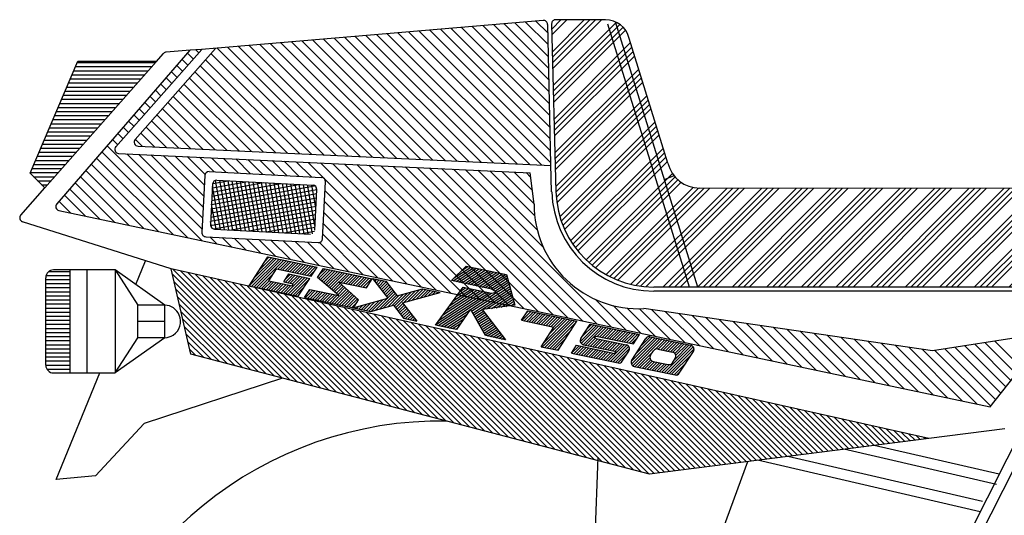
# Model space of a CAD drawing. Extents: x -50.01 to -47.98, y -44.88 to -43.61.
# Tile 2 of 8: x -50.01 to -49.25, y -44.38 to -44. Entities that reach past the tile are written whole.
import ezdxf

# ---------------------------------------------------------------- set-up
doc = ezdxf.new("R2010")
doc.units = 0
doc.header["$MEASUREMENT"] = 0
doc.layers.get('0').update_dxf_attribs({"linetype": 'CONTINUOUS'})
for name, color, linetype in [('100', 1, 'CONTINUOUS'), ('101', 2, 'CONTINUOUS'), ('103', 7, 'CONTINUOUS'), ('104', 5, 'CONTINUOUS'), ('DIM', 7, 'CONTINUOUS')]:
    doc.layers.add(name, color=color, linetype=linetype)

# ---------------------------------------------------------------- blocks, each defined once
blk = doc.blocks.new('*X16')
at = {"color": 0}
for p, q in [((49.968, 65.525), (50.261, 65.817)), ((49.973, 65.352), (50.437, 65.817)), ((49.986, 64.835), (50.968, 65.817)), ((49.99, 64.663), (51.144, 65.817)), ((49.995, 64.49), (51.321, 65.817)), ((49.999, 64.318), (51.498, 65.817)), ((50.012, 63.801), (51.95, 65.738)), ((50.017, 63.629), (52.059, 65.671)), ((50.021, 63.456), (52.154, 65.589)), ((50.026, 63.284), (52.233, 65.491)), ((50.039, 62.767), (52.384, 65.112)), ((50.043, 62.595), (52.426, 64.977)), ((50.048, 62.422), (52.468, 64.842)), ((50.052, 62.25), (52.51, 64.708)), ((50.066, 61.733), (52.635, 64.303)), ((50.07, 61.56), (52.677, 64.168)), ((50.074, 61.388), (52.719, 64.033)), ((50.079, 61.216), (52.761, 63.898)), ((50.092, 60.699), (52.887, 63.493)), ((50.097, 60.526), (52.928, 63.358)), ((50.106, 60.359), (52.97, 63.223)), ((50.124, 60.2), (53.012, 63.088)), ((50.218, 59.764), (53.138, 62.684)), ((50.261, 59.63), (53.179, 62.549)), ((50.309, 59.502), (53.221, 62.414)), ((50.362, 59.378), (53.263, 62.279)), ((50.546, 59.032), (53.389, 61.874)), ((50.616, 58.925), (53.431, 61.739)), ((50.69, 58.821), (53.472, 61.604)), ((50.767, 58.722), (53.514, 61.469)), ((51.022, 58.446), (53.671, 61.096)), ((51.114, 58.362), (53.747, 60.995)), ((51.21, 58.281), (53.835, 60.906)), ((51.309, 58.204), (53.934, 60.828)), ((51.631, 57.995), (54.306, 60.67)), ((51.747, 57.934), (54.464, 60.651)), ((51.867, 57.877), (54.64, 60.651)), ((51.991, 57.825), (54.817, 60.65)), ((52.394, 57.697), (55.347, 60.65)), ((52.54, 57.666), (55.523, 60.65)), ((52.692, 57.641), (55.7, 60.65)), ((52.851, 57.624), (55.876, 60.649)), ((53.371, 57.614), (56.406, 60.649)), ((53.548, 57.614), (56.583, 60.649)), ((53.725, 57.614), (56.76, 60.649)), ((53.902, 57.614), (56.936, 60.648)), ((54.432, 57.614), (57.466, 60.648)), ((54.609, 57.614), (57.643, 60.648)), ((54.786, 57.614), (57.819, 60.648)), ((54.962, 57.614), (57.996, 60.647)), ((55.493, 57.614), (58.526, 60.647)), ((55.67, 57.614), (58.702, 60.647)), ((55.846, 57.614), (58.879, 60.647)), ((56.023, 57.614), (59.056, 60.647)), ((56.553, 57.614), (59.585, 60.646)), ((56.73, 57.614), (59.762, 60.646)), ((56.907, 57.614), (59.939, 60.646)), ((57.084, 57.614), (60.115, 60.646)), ((57.614, 57.614), (60.645, 60.645)), ((57.791, 57.614), (60.822, 60.645)), ((57.968, 57.614), (60.998, 60.645)), ((58.144, 57.614), (61.175, 60.645)), ((58.675, 57.614), (61.705, 60.644)), ((58.852, 57.614), (61.881, 60.644)), ((59.028, 57.614), (62.058, 60.644)), ((59.205, 57.614), (62.235, 60.644)), ((59.735, 57.614), (62.764, 60.643)), ((59.912, 57.614), (62.941, 60.643)), ((60.089, 57.614), (63.118, 60.643)), ((60.266, 57.614), (63.294, 60.643)), ((60.796, 57.614), (63.824, 60.642)), ((60.973, 57.614), (64.001, 60.642)), ((61.15, 57.614), (64.177, 60.642)), ((61.326, 57.614), (64.354, 60.642)), ((61.857, 57.614), (64.884, 60.641)), ((62.034, 57.614), (65.06, 60.641)), ((62.21, 57.614), (65.237, 60.641)), ((62.387, 57.614), (65.414, 60.641)), ((62.917, 57.614), (65.943, 60.64)), ((63.094, 57.614), (66.091, 60.611)), ((63.271, 57.614), (66.207, 60.551)), ((63.448, 57.614), (66.3, 60.467)), ((63.978, 57.614), (66.413, 60.049)), ((64.155, 57.614), (66.306, 59.765)), ((64.332, 57.614), (66.176, 59.458)), ((64.508, 57.614), (66.045, 59.151)), ((65.039, 57.614), (65.655, 58.231)), ((65.253, 57.652), (65.525, 57.924))]:
    blk.add_line(p, q, dxfattribs=at)
blk = doc.blocks.new('*X4')
at = {"color": 0}
for p, q in [((38.816, 64.421), (38.638, 64.599)), ((38.982, 64.609), (38.802, 64.789)), ((39.148, 64.796), (39.055, 64.89)), ((38.65, 64.234), (38.474, 64.41)), ((38.318, 63.859), (38.146, 64.031)), ((38.484, 64.046), (38.31, 64.221)), ((38.152, 63.671), (37.982, 63.842)), ((37.82, 63.296), (37.654, 63.463)), ((37.986, 63.483), (37.818, 63.652)), ((37.488, 62.921), (37.325, 63.084)), ((37.654, 63.108), (37.489, 63.273)), ((37.322, 62.733), (37.161, 62.894)), ((36.99, 62.358), (36.833, 62.515)), ((37.156, 62.546), (36.997, 62.705)), ((36.824, 62.171), (36.669, 62.326)), ((39.255, 59.032), (36.341, 61.947)), ((36.658, 61.983), (36.505, 62.137)), ((38.807, 59.127), (36.177, 61.758)), ((39.249, 59.392), (36.94, 61.701)), ((39.267, 59.728), (37.311, 61.684)), ((39.284, 60.064), (37.682, 61.666)), ((39.302, 60.4), (38.053, 61.649)), ((39.32, 60.736), (38.424, 61.631)), ((39.341, 61.068), (38.795, 61.614)), ((39.616, 61.147), (39.166, 61.596)), ((39.989, 61.127), (39.537, 61.579)), ((37.911, 59.316), (35.848, 61.379)), ((38.359, 59.222), (36.013, 61.568)), ((40.362, 61.107), (39.908, 61.561)), ((40.736, 61.088), (40.279, 61.544)), ((41.109, 61.068), (40.65, 61.527)), ((41.482, 61.049), (41.021, 61.509)), ((41.855, 61.029), (41.392, 61.492)), ((42.228, 61.009), (41.763, 61.474)), ((42.601, 60.99), (42.134, 61.457)), ((46.426, 57.519), (42.505, 61.439)), ((46.874, 57.425), (42.876, 61.422)), ((47.322, 57.33), (43.247, 61.405)), ((47.77, 57.235), (43.618, 61.387)), ((48.218, 57.141), (43.989, 61.37)), ((48.666, 57.046), (44.36, 61.352)), ((49.114, 56.952), (44.731, 61.335)), ((49.562, 56.857), (45.102, 61.317)), ((50.011, 56.763), (45.473, 61.3)), ((50.459, 56.668), (45.844, 61.282)), ((37.015, 59.505), (35.52, 61)), ((37.463, 59.411), (35.684, 61.189)), ((50.907, 56.573), (46.215, 61.265)), ((51.355, 56.479), (46.586, 61.248)), ((51.803, 56.384), (46.957, 61.23)), ((49.709, 58.832), (47.328, 61.213)), ((49.52, 59.374), (47.699, 61.195)), ((49.443, 59.805), (48.07, 61.178)), ((49.422, 60.18), (48.441, 61.16)), ((49.371, 60.584), (48.812, 61.143)), ((49.32, 60.989), (49.183, 61.126)), ((36.567, 59.6), (35.356, 60.81)), ((35.67, 59.789), (35.028, 60.432)), ((36.119, 59.694), (35.192, 60.621)), ((45.977, 57.614), (43.016, 60.575)), ((35.222, 59.884), (34.864, 60.242)), ((45.529, 57.708), (42.999, 60.239)), ((45.081, 57.803), (42.981, 59.903)), ((44.633, 57.897), (42.963, 59.567)), ((44.185, 57.992), (42.946, 59.231)), ((39.704, 58.938), (39.491, 59.15)), ((40.152, 58.843), (39.864, 59.131)), ((40.6, 58.749), (40.237, 59.111)), ((41.048, 58.654), (40.61, 59.092)), ((41.496, 58.56), (40.984, 59.072)), ((41.944, 58.465), (41.357, 59.052)), ((42.392, 58.37), (41.73, 59.033)), ((42.84, 58.276), (42.103, 59.013)), ((43.289, 58.181), (42.476, 58.993)), ((43.737, 58.087), (42.844, 58.98)), ((52.251, 56.29), (51.308, 57.233)), ((52.699, 56.195), (51.85, 57.044)), ((53.147, 56.101), (52.281, 56.967)), ((53.596, 56.006), (52.653, 56.948)), ((54.044, 55.911), (53.04, 56.915)), ((54.492, 55.817), (53.454, 56.855)), ((54.94, 55.722), (53.868, 56.794)), ((55.388, 55.628), (54.282, 56.734)), ((55.836, 55.533), (54.696, 56.673)), ((56.284, 55.439), (55.11, 56.612)), ((56.732, 55.344), (55.524, 56.552)), ((57.181, 55.249), (55.939, 56.491)), ((57.629, 55.155), (56.353, 56.431)), ((58.077, 55.06), (56.767, 56.37)), ((58.525, 54.966), (57.181, 56.31)), ((58.973, 54.871), (57.595, 56.249)), ((59.421, 54.776), (58.009, 56.189)), ((59.869, 54.682), (58.423, 56.128)), ((60.318, 54.587), (58.837, 56.068)), ((60.766, 54.493), (59.251, 56.007)), ((61.214, 54.398), (59.665, 55.947)), ((61.662, 54.304), (60.079, 55.886)), ((64.044, 54.749), (62.934, 55.86)), ((64.2, 54.947), (63.239, 55.908)), ((64.356, 55.145), (63.545, 55.956)), ((62.11, 54.209), (60.493, 55.826)), ((62.558, 54.114), (60.908, 55.765)), ((63.006, 54.02), (61.322, 55.705)), ((63.422, 53.958), (61.711, 55.669)), ((63.577, 54.156), (62.017, 55.716)), ((63.733, 54.354), (62.323, 55.764)), ((63.889, 54.552), (62.628, 55.812))]:
    blk.add_line(p, q, dxfattribs=at)
blk = doc.blocks.new('*X1')
at = {"color": 0}
for p, q in [((39.271, 55.875), (39.755, 55.875)), ((39.375, 54.424), (39.375, 55.958)), ((39.5, 54.394), (39.5, 55.936)), ((39.625, 54.364), (39.625, 55.906)), ((39.75, 54.334), (39.75, 55.876)), ((39.875, 54.305), (39.875, 55.846)), ((39.211, 55.625), (40.805, 55.625)), ((39.24, 55.75), (40.28, 55.75)), ((39.25, 54.453), (39.25, 55.791)), ((40, 54.275), (40, 55.817)), ((40.125, 54.245), (40.125, 55.787)), ((40.25, 54.215), (40.25, 55.757)), ((40.375, 54.185), (40.375, 55.727)), ((40.5, 54.156), (40.5, 55.698)), ((40.625, 54.126), (40.625, 55.668)), ((40.75, 54.096), (40.75, 55.638)), ((40.875, 54.066), (40.875, 55.608)), ((41, 54.037), (41, 55.579)), ((41.125, 54.007), (41.125, 55.549)), ((39.121, 55.25), (42.334, 55.25)), ((39.125, 54.483), (39.125, 55.266)), ((39.151, 55.375), (41.855, 55.375)), ((39.181, 55.5), (41.33, 55.5)), ((41.25, 53.977), (41.25, 55.519)), ((41.375, 53.947), (41.375, 55.489)), ((41.5, 53.918), (41.5, 55.46)), ((41.625, 53.888), (41.625, 55.43)), ((41.75, 53.858), (41.75, 55.4)), ((41.875, 53.828), (41.875, 55.37)), ((42, 53.813), (42, 55.34)), ((42.125, 54.05), (42.125, 55.311)), ((42.25, 54.575), (42.25, 55.281)), ((39.062, 55), (42.351, 55)), ((39.091, 55.125), (42.381, 55.125)), ((42.375, 55.1), (42.375, 55.196)), ((39, 54.542), (39, 54.741)), ((39.002, 54.75), (42.292, 54.75)), ((39.032, 54.875), (42.321, 54.875)), ((38.974, 54.625), (42.262, 54.625)), ((39.057, 54.5), (42.232, 54.5)), ((39.579, 54.375), (42.202, 54.375)), ((40.104, 54.25), (42.173, 54.25)), ((40.629, 54.125), (42.143, 54.125)), ((41.154, 54), (42.113, 54)), ((41.679, 53.875), (42.079, 53.875))]:
    blk.add_line(p, q, dxfattribs=at)
blk = doc.blocks.new('*X8')
at = {"color": 0}
for p, q in [((41.456, 54.887), (38.339, 58.004)), ((41.696, 54.824), (38.365, 58.155)), ((41.935, 54.762), (38.593, 58.104)), ((42.175, 54.699), (38.821, 58.053)), ((42.414, 54.636), (39.049, 58.002)), ((42.654, 54.574), (39.277, 57.951)), ((41.217, 54.949), (38.392, 57.774)), ((42.893, 54.511), (39.504, 57.9)), ((43.132, 54.448), (39.732, 57.849)), ((43.372, 54.386), (39.96, 57.797)), ((43.611, 54.323), (40.188, 57.746)), ((43.851, 54.26), (40.416, 57.695)), ((40.978, 55.012), (38.445, 57.545)), ((44.09, 54.198), (40.643, 57.644)), ((44.329, 54.135), (40.871, 57.593)), ((44.569, 54.073), (41.099, 57.542)), ((44.808, 54.01), (41.327, 57.491)), ((45.048, 53.947), (41.555, 57.44)), ((45.287, 53.885), (41.782, 57.389)), ((40.738, 55.075), (38.498, 57.315)), ((40.499, 55.137), (38.551, 57.085)), ((45.527, 53.822), (42.01, 57.338)), ((45.766, 53.759), (42.238, 57.287)), ((46.005, 53.697), (42.466, 57.236)), ((46.245, 53.634), (42.694, 57.185)), ((46.484, 53.571), (42.921, 57.134)), ((46.724, 53.509), (43.149, 57.083)), ((40.259, 55.2), (38.604, 56.856)), ((46.963, 53.446), (43.377, 57.032)), ((47.202, 53.384), (43.605, 56.981)), ((47.442, 53.321), (43.832, 56.93)), ((47.681, 53.258), (44.06, 56.879)), ((47.921, 53.196), (44.288, 56.828)), ((48.16, 53.133), (44.516, 56.777)), ((40.02, 55.263), (38.657, 56.626)), ((48.399, 53.07), (44.744, 56.726)), ((48.639, 53.008), (44.971, 56.675)), ((48.878, 52.945), (45.199, 56.624)), ((49.118, 52.882), (45.427, 56.573)), ((49.357, 52.82), (45.655, 56.522)), ((49.597, 52.757), (45.883, 56.471)), ((39.781, 55.325), (38.71, 56.396)), ((39.541, 55.388), (38.762, 56.167)), ((49.836, 52.695), (46.11, 56.42)), ((50.075, 52.632), (46.338, 56.369)), ((50.315, 52.569), (46.566, 56.318)), ((50.554, 52.507), (46.794, 56.267)), ((50.794, 52.444), (47.022, 56.216)), ((51.033, 52.381), (47.249, 56.165)), ((39.302, 55.451), (38.815, 55.937)), ((51.272, 52.319), (47.477, 56.114)), ((51.512, 52.256), (47.705, 56.063)), ((51.751, 52.193), (47.933, 56.012)), ((51.991, 52.131), (48.161, 55.961)), ((52.23, 52.068), (48.388, 55.91)), ((52.47, 52.005), (48.616, 55.859)), ((39.062, 55.513), (38.868, 55.707)), ((52.709, 51.943), (48.844, 55.808)), ((52.948, 51.88), (49.072, 55.757)), ((53.11, 51.895), (49.299, 55.706)), ((53.267, 51.915), (49.527, 55.655)), ((53.424, 51.935), (49.755, 55.604)), ((53.58, 51.955), (49.983, 55.553)), ((53.737, 51.975), (50.211, 55.502)), ((53.894, 51.995), (50.438, 55.451)), ((54.051, 52.015), (50.666, 55.4)), ((54.208, 52.035), (50.894, 55.349)), ((54.364, 52.055), (51.122, 55.298)), ((54.521, 52.075), (51.35, 55.247)), ((54.678, 52.095), (51.577, 55.196)), ((54.835, 52.115), (51.805, 55.145)), ((54.992, 52.135), (52.033, 55.094)), ((55.149, 52.155), (52.261, 55.043)), ((55.305, 52.175), (52.489, 54.992)), ((55.462, 52.195), (52.716, 54.941)), ((55.619, 52.215), (52.944, 54.89)), ((55.776, 52.235), (53.172, 54.839)), ((55.933, 52.255), (53.4, 54.788)), ((56.089, 52.275), (53.628, 54.737)), ((56.246, 52.295), (53.855, 54.686)), ((56.403, 52.315), (54.083, 54.635)), ((56.56, 52.335), (54.311, 54.584)), ((56.717, 52.355), (54.539, 54.533)), ((56.873, 52.375), (54.766, 54.482)), ((57.03, 52.395), (54.994, 54.431)), ((57.187, 52.414), (55.222, 54.38)), ((57.344, 52.434), (55.45, 54.328)), ((57.501, 52.454), (55.678, 54.277)), ((57.657, 52.474), (55.905, 54.226)), ((57.814, 52.494), (56.133, 54.175)), ((57.971, 52.514), (56.361, 54.124)), ((58.128, 52.534), (56.589, 54.073)), ((58.285, 52.554), (56.817, 54.022)), ((58.442, 52.574), (57.044, 53.971)), ((58.598, 52.594), (57.272, 53.92)), ((58.755, 52.614), (57.5, 53.869)), ((58.912, 52.634), (57.728, 53.818)), ((59.069, 52.654), (57.956, 53.767)), ((59.226, 52.674), (58.183, 53.716)), ((59.382, 52.694), (58.411, 53.665)), ((59.539, 52.714), (58.639, 53.614)), ((59.696, 52.734), (58.867, 53.563)), ((59.853, 52.754), (59.095, 53.512)), ((60.01, 52.774), (59.322, 53.461)), ((60.166, 52.794), (59.55, 53.41)), ((60.323, 52.814), (59.778, 53.359)), ((60.48, 52.834), (60.006, 53.308)), ((60.637, 52.854), (60.233, 53.257)), ((60.794, 52.874), (60.461, 53.206)), ((60.95, 52.894), (60.689, 53.155)), ((61.107, 52.914), (60.917, 53.104)), ((61.264, 52.934), (61.145, 53.053)), ((61.421, 52.954), (61.372, 53.002))]:
    blk.add_line(p, q, dxfattribs=at)
blk = doc.blocks.new('*X2')
at = {"color": 0}
for p, q in [((34.806, 58), (35.542, 58)), ((34.895, 58.125), (35.542, 58.125)), ((34.795, 57.875), (35.542, 57.875)), ((34.795, 57.75), (35.542, 57.75)), ((34.795, 57.625), (35.542, 57.625)), ((34.795, 57.5), (35.542, 57.5)), ((34.795, 57.375), (35.542, 57.375)), ((34.795, 57.25), (35.542, 57.25)), ((34.795, 57.125), (35.542, 57.125)), ((34.795, 57), (35.542, 57)), ((34.795, 56.875), (35.542, 56.875)), ((34.795, 56.75), (35.542, 56.75)), ((34.795, 56.625), (35.542, 56.625)), ((34.795, 56.5), (35.542, 56.5)), ((34.795, 56.375), (35.542, 56.375)), ((34.795, 56.25), (35.542, 56.25)), ((34.795, 56.125), (35.542, 56.125)), ((34.795, 56), (35.542, 56)), ((34.795, 55.875), (35.542, 55.875)), ((34.795, 55.75), (35.542, 55.75)), ((34.795, 55.625), (35.542, 55.625)), ((34.795, 55.5), (35.542, 55.5)), ((34.795, 55.375), (35.542, 55.375)), ((34.795, 55.25), (35.542, 55.25)), ((34.829, 55.125), (35.542, 55.125))]:
    blk.add_line(p, q, dxfattribs=at)
blk = doc.blocks.new('*X7')
at = {"color": 0}
for p, q in [((40.696, 57.622), (41.534, 58.459)), ((40.771, 57.606), (41.609, 58.444)), ((40.838, 57.854), (41.459, 58.475)), ((40.846, 57.59), (41.684, 58.428)), ((40.92, 57.574), (41.758, 58.412)), ((41.005, 58.111), (41.385, 58.491)), ((41.172, 58.369), (41.31, 58.507)), ((41.568, 58.131), (41.833, 58.396)), ((41.643, 58.115), (41.908, 58.381)), ((41.717, 58.1), (41.983, 58.365)), ((41.792, 58.084), (42.057, 58.349)), ((41.867, 58.068), (42.132, 58.333)), ((41.942, 58.052), (42.207, 58.318)), ((42.016, 58.037), (42.282, 58.302)), ((42.091, 58.021), (42.356, 58.286)), ((42.166, 58.005), (42.431, 58.27)), ((42.241, 57.989), (42.506, 58.254)), ((40.995, 57.558), (41.438, 58.002)), ((41.801, 57.731), (42.031, 57.961)), ((41.814, 57.835), (41.956, 57.976)), ((42.315, 57.973), (42.58, 58.239)), ((42.39, 57.958), (42.655, 58.223)), ((42.465, 57.942), (42.73, 58.207)), ((42.54, 57.926), (42.716, 58.103)), ((42.82, 57.845), (43.104, 58.128)), ((42.829, 57.944), (43.029, 58.144)), ((42.869, 57.803), (43.178, 58.112)), ((42.918, 57.762), (43.253, 58.097)), ((42.968, 57.721), (43.328, 58.081)), ((43.017, 57.679), (43.403, 58.065)), ((43.066, 57.638), (43.477, 58.049)), ((43.115, 57.597), (43.552, 58.034)), ((43.164, 57.555), (43.627, 58.018)), ((43.214, 57.514), (43.702, 58.002)), ((43.511, 57.721), (43.776, 57.986)), ((43.586, 57.705), (43.851, 57.971)), ((43.661, 57.69), (43.926, 57.955)), ((41.07, 57.543), (41.3, 57.773)), ((41.145, 57.527), (41.374, 57.757)), ((41.219, 57.511), (41.449, 57.741)), ((41.294, 57.495), (41.524, 57.725)), ((41.369, 57.48), (41.599, 57.709)), ((41.444, 57.464), (41.673, 57.694)), ((41.518, 57.448), (41.748, 57.678)), ((41.593, 57.432), (41.823, 57.662)), ((41.817, 57.385), (42.33, 57.898)), ((41.876, 57.715), (42.106, 57.945)), ((41.892, 57.369), (42.405, 57.882)), ((41.951, 57.699), (42.18, 57.929)), ((41.967, 57.353), (42.479, 57.866)), ((42.025, 57.684), (42.255, 57.913)), ((42.042, 57.338), (42.549, 57.845)), ((43.263, 57.473), (43.485, 57.695)), ((43.312, 57.432), (43.533, 57.652)), ((43.735, 57.674), (44, 57.939)), ((43.81, 57.658), (44.075, 57.923)), ((43.885, 57.642), (44.15, 57.907)), ((43.96, 57.626), (44.225, 57.892)), ((44.034, 57.611), (44.299, 57.876)), ((44.109, 57.595), (44.374, 57.86)), ((44.184, 57.579), (44.449, 57.844)), ((44.504, 57.808), (44.532, 57.837)), ((44.543, 57.758), (44.607, 57.822)), ((44.583, 57.707), (44.682, 57.806)), ((44.622, 57.656), (44.757, 57.79)), ((44.662, 57.605), (44.832, 57.774)), ((44.701, 57.554), (44.893, 57.745)), ((44.741, 57.503), (44.932, 57.694)), ((41.668, 57.417), (41.898, 57.646)), ((41.743, 57.401), (41.972, 57.631)), ((42.116, 57.322), (42.383, 57.588)), ((42.415, 57.259), (42.645, 57.489)), ((42.49, 57.243), (42.72, 57.473)), ((42.496, 57.43), (42.57, 57.504)), ((42.565, 57.227), (42.794, 57.457)), ((42.639, 57.211), (42.869, 57.441)), ((42.714, 57.196), (42.944, 57.426)), ((42.789, 57.18), (43.019, 57.41)), ((42.864, 57.164), (43.093, 57.394)), ((42.938, 57.148), (43.168, 57.378)), ((43.013, 57.133), (43.243, 57.362)), ((43.088, 57.117), (43.318, 57.347)), ((43.237, 57.085), (43.676, 57.524)), ((43.312, 57.07), (43.724, 57.481)), ((43.361, 57.39), (43.58, 57.609)), ((43.387, 57.054), (43.772, 57.439)), ((43.411, 57.349), (43.628, 57.567)), ((43.462, 57.038), (43.82, 57.396)), ((43.536, 57.022), (43.867, 57.353)), ((44.258, 57.563), (44.341, 57.646)), ((44.69, 56.909), (45.17, 57.388)), ((44.78, 57.452), (44.972, 57.643)), ((44.82, 57.401), (45.012, 57.592)), ((44.859, 57.35), (45.051, 57.541)), ((44.899, 57.299), (45.091, 57.49)), ((44.939, 57.248), (45.13, 57.439)), ((45.063, 57.01), (45.419, 57.367)), ((45.136, 56.993), (45.544, 57.4)), ((45.176, 56.942), (45.668, 57.434)), ((45.436, 57.112), (45.792, 57.468)), ((45.56, 57.145), (45.917, 57.502)), ((45.685, 57.179), (46.028, 57.523)), ((45.809, 57.213), (46.103, 57.507)), ((45.933, 57.247), (46.178, 57.492)), ((46.058, 57.281), (46.253, 57.476)), ((46.182, 57.315), (46.328, 57.46)), ((46.306, 57.348), (46.403, 57.445)), ((46.43, 57.382), (46.477, 57.429)), ((42.191, 57.306), (42.216, 57.331)), ((43.163, 57.101), (43.392, 57.331)), ((43.611, 57.006), (43.915, 57.311)), ((43.686, 56.991), (43.963, 57.268)), ((43.76, 56.975), (44.011, 57.225)), ((43.835, 56.959), (44.008, 57.132)), ((44.134, 56.896), (44.3, 57.062)), ((44.209, 56.88), (44.425, 57.096)), ((44.284, 56.864), (44.549, 57.13)), ((44.358, 56.849), (44.673, 57.164)), ((44.441, 56.841), (44.798, 57.197)), ((44.566, 56.875), (44.922, 57.231)), ((44.814, 56.943), (45.209, 57.338)), ((44.939, 56.976), (45.295, 57.333)), ((45.215, 56.891), (45.407, 57.083)), ((43.91, 56.943), (43.927, 56.961)), ((43.985, 56.928), (44.052, 56.995)), ((44.059, 56.912), (44.176, 57.028)), ((45.255, 56.84), (45.446, 57.032)), ((45.294, 56.789), (45.486, 56.981)), ((45.334, 56.738), (45.526, 56.93)), ((45.373, 56.687), (45.565, 56.879)), ((45.413, 56.636), (45.605, 56.828)), ((45.479, 56.612), (45.644, 56.777)), ((45.554, 56.596), (45.684, 56.726)), ((45.629, 56.581), (45.723, 56.675)), ((45.704, 56.565), (45.763, 56.624)), ((45.778, 56.549), (45.802, 56.573))]:
    blk.add_line(p, q, dxfattribs=at)
blk = doc.blocks.new('*X5')
at = {"color": 0}
for p, q in [((46.149, 56.739), (46.675, 57.265)), ((46.16, 56.84), (46.585, 57.265)), ((46.24, 56.739), (46.766, 57.265)), ((46.33, 56.739), (46.856, 57.265)), ((46.347, 57.118), (46.494, 57.265)), ((46.421, 56.739), (46.947, 57.265)), ((46.511, 56.739), (47.038, 57.265)), ((46.602, 56.739), (47.128, 57.265)), ((46.692, 56.739), (47.219, 57.265)), ((46.783, 56.739), (47.309, 57.265)), ((46.873, 56.739), (47.4, 57.265)), ((46.964, 56.739), (47.49, 57.265)), ((47.054, 56.739), (47.581, 57.265)), ((47.145, 56.739), (47.671, 57.265)), ((47.235, 56.739), (47.728, 57.231)), ((47.326, 56.739), (47.758, 57.171)), ((47.398, 56.721), (47.789, 57.111)), ((47.463, 56.695), (47.82, 57.052)), ((46.851, 55.993), (47.85, 56.992)), ((46.894, 55.945), (47.881, 56.932)), ((46.937, 55.897), (47.912, 56.872)), ((46.979, 55.849), (47.942, 56.812)), ((47.328, 56.108), (47.973, 56.752)), ((45.896, 55.309), (47.198, 56.611)), ((45.972, 55.476), (47.107, 56.611)), ((45.979, 55.302), (47.288, 56.611)), ((46.048, 55.642), (47.017, 56.611)), ((46.07, 55.302), (47.38, 56.612)), ((46.125, 55.809), (46.926, 56.611)), ((46.201, 55.976), (46.836, 56.611)), ((46.277, 56.143), (46.745, 56.611)), ((46.354, 56.31), (46.655, 56.611)), ((46.43, 56.476), (46.564, 56.611)), ((47.469, 56.157), (48.003, 56.692)), ((47.609, 56.207), (48.034, 56.633)), ((47.749, 56.257), (48.065, 56.573)), ((47.889, 56.307), (48.095, 56.513)), ((48.03, 56.357), (48.126, 56.453)), ((46.16, 55.302), (46.838, 55.98)), ((47.022, 55.801), (47.244, 56.024)), ((47.064, 55.753), (47.293, 55.982)), ((47.107, 55.705), (47.342, 55.94)), ((47.15, 55.658), (47.39, 55.898)), ((47.192, 55.61), (47.439, 55.857)), ((46.251, 55.302), (46.774, 55.825)), ((46.341, 55.302), (46.71, 55.671)), ((47.235, 55.562), (47.488, 55.815)), ((47.278, 55.514), (47.537, 55.773)), ((47.32, 55.466), (47.585, 55.731)), ((47.363, 55.418), (47.634, 55.689)), ((47.405, 55.37), (47.683, 55.648)), ((47.448, 55.322), (47.732, 55.606)), ((47.518, 55.302), (47.78, 55.564)), ((46.432, 55.302), (46.647, 55.516)), ((46.522, 55.302), (46.583, 55.362)), ((47.608, 55.302), (47.829, 55.522)), ((47.699, 55.302), (47.878, 55.481)), ((47.789, 55.302), (47.927, 55.439)), ((47.88, 55.302), (47.975, 55.397)), ((47.97, 55.302), (48.024, 55.355)), ((48.061, 55.302), (48.073, 55.314))]:
    blk.add_line(p, q, dxfattribs=at)
blk = doc.blocks.new('*X6')
at = {"color": 0}
for p, q in [((49.049, 56.561), (49.321, 56.834)), ((49.124, 56.546), (49.396, 56.818)), ((49.194, 56.796), (49.247, 56.849)), ((49.199, 56.53), (49.471, 56.802)), ((49.273, 56.514), (49.546, 56.786)), ((49.348, 56.498), (49.62, 56.771)), ((49.423, 56.483), (49.695, 56.755)), ((49.498, 56.467), (49.77, 56.739)), ((49.572, 56.451), (49.844, 56.723)), ((49.647, 56.435), (49.919, 56.707)), ((49.681, 55.745), (50.517, 56.581)), ((49.712, 55.866), (50.442, 56.597)), ((49.722, 56.42), (49.994, 56.692)), ((49.755, 55.729), (50.592, 56.565)), ((49.797, 56.404), (50.069, 56.676)), ((49.83, 55.713), (50.667, 56.55)), ((49.871, 56.388), (50.143, 56.66)), ((49.878, 56.123), (50.368, 56.613)), ((49.905, 55.697), (50.738, 56.53)), ((49.946, 56.372), (50.218, 56.644)), ((50.021, 56.356), (50.293, 56.629)), ((49.98, 55.682), (50.571, 56.273)), ((50.844, 55.913), (51.339, 56.408)), ((50.874, 55.852), (51.414, 56.392)), ((50.894, 56.053), (51.264, 56.424)), ((50.929, 55.816), (51.489, 56.376)), ((51.003, 55.8), (51.563, 56.36)), ((51.061, 56.31), (51.19, 56.439)), ((51.366, 56.072), (51.638, 56.345)), ((51.441, 56.057), (51.713, 56.329)), ((51.515, 56.041), (51.788, 56.313)), ((51.59, 56.025), (51.862, 56.297)), ((51.665, 56.009), (51.937, 56.282)), ((51.74, 55.994), (52.012, 56.266)), ((51.814, 55.978), (52.087, 56.25)), ((51.889, 55.962), (52.161, 56.234)), ((51.964, 55.946), (52.236, 56.218)), ((52.039, 55.931), (52.311, 56.203)), ((52.113, 55.915), (52.386, 56.187)), ((52.188, 55.899), (52.46, 56.171)), ((52.263, 55.883), (52.535, 56.155)), ((52.338, 55.867), (52.61, 56.14)), ((50.054, 55.666), (50.404, 56.016)), ((51.078, 55.784), (51.303, 56.01)), ((51.153, 55.769), (51.378, 55.994)), ((51.227, 55.753), (51.453, 55.978)), ((51.302, 55.737), (51.528, 55.962)), ((51.377, 55.721), (51.602, 55.947)), ((51.451, 55.705), (51.677, 55.931)), ((51.526, 55.69), (51.752, 55.915)), ((51.601, 55.674), (51.826, 55.899)), ((51.676, 55.658), (51.901, 55.884)), ((51.75, 55.642), (51.976, 55.868)), ((51.825, 55.627), (52.051, 55.852)), ((52.401, 55.298), (53.133, 56.029)), ((52.412, 55.852), (52.605, 56.044)), ((52.412, 55.217), (53.208, 56.013)), ((52.454, 55.169), (53.282, 55.998)), ((52.521, 55.145), (53.357, 55.982)), ((52.539, 55.526), (53.058, 56.045)), ((52.706, 55.783), (52.983, 56.061)), ((53.137, 55.672), (53.432, 55.966)), ((53.234, 55.678), (53.507, 55.95)), ((53.309, 55.662), (53.581, 55.935)), ((53.384, 55.647), (53.656, 55.919)), ((53.459, 55.631), (53.731, 55.903)), ((53.533, 55.615), (53.806, 55.887)), ((53.608, 55.599), (53.88, 55.871)), ((53.683, 55.583), (53.955, 55.856)), ((53.738, 55.549), (54.03, 55.84)), ((50.129, 55.65), (50.238, 55.759)), ((50.577, 55.555), (50.803, 55.781)), ((50.652, 55.54), (50.878, 55.765)), ((50.727, 55.524), (50.952, 55.749)), ((50.728, 55.796), (50.728, 55.797)), ((50.802, 55.508), (51.027, 55.734)), ((50.876, 55.492), (51.102, 55.718)), ((50.951, 55.477), (51.177, 55.702)), ((51.026, 55.461), (51.251, 55.686)), ((51.101, 55.445), (51.326, 55.671)), ((51.175, 55.429), (51.401, 55.655)), ((51.25, 55.413), (51.476, 55.639)), ((51.325, 55.398), (51.55, 55.623)), ((51.4, 55.382), (51.625, 55.607)), ((51.474, 55.366), (51.7, 55.592)), ((51.549, 55.35), (51.774, 55.576)), ((51.624, 55.335), (51.849, 55.56)), ((51.698, 55.319), (52.2, 55.821)), ((51.773, 55.303), (52.273, 55.803)), ((51.848, 55.287), (52.324, 55.763)), ((51.9, 55.611), (52.125, 55.836)), ((51.923, 55.272), (52.349, 55.698)), ((52.595, 55.13), (53.077, 55.611)), ((53.417, 54.956), (54.252, 55.791)), ((53.492, 54.94), (54.303, 55.751)), ((53.567, 54.925), (54.328, 55.686)), ((53.726, 55.355), (54.179, 55.808)), ((53.769, 55.489), (54.104, 55.824)), ((51.997, 55.256), (52.272, 55.53)), ((52.67, 55.114), (52.979, 55.423)), ((52.745, 55.098), (53, 55.353)), ((52.82, 55.082), (53.048, 55.311)), ((52.894, 55.066), (53.12, 55.292)), ((52.969, 55.051), (53.194, 55.276)), ((53.044, 55.035), (53.269, 55.26)), ((53.118, 55.019), (53.344, 55.245)), ((53.642, 54.909), (54.25, 55.517)), ((53.716, 54.893), (54.084, 55.26)), ((53.193, 55.003), (53.419, 55.229)), ((53.268, 54.988), (53.493, 55.213)), ((53.343, 54.972), (53.574, 55.203)), ((53.801, 54.888), (53.917, 55.003))]:
    blk.add_line(p, q, dxfattribs=at)
blk = doc.blocks.new('*X3')
at = {"color": 0}
for p, q in [((49.923, 61.8), (46.226, 65.497)), ((49.915, 62.161), (46.552, 65.525)), ((49.908, 62.522), (46.877, 65.553)), ((49.9, 62.884), (47.203, 65.581)), ((49.892, 63.245), (47.529, 65.609)), ((49.884, 63.607), (47.854, 65.636)), ((49.876, 63.968), (48.18, 65.664)), ((49.868, 64.329), (48.505, 65.692)), ((49.861, 64.691), (48.831, 65.72)), ((49.853, 65.052), (49.157, 65.748)), ((49.845, 65.413), (49.482, 65.776)), ((46.695, 61.493), (42.969, 65.218)), ((47.066, 61.475), (43.295, 65.246)), ((47.437, 61.458), (43.621, 65.274)), ((47.808, 61.44), (43.946, 65.302)), ((48.178, 61.423), (44.272, 65.33)), ((48.549, 61.406), (44.598, 65.358)), ((48.92, 61.388), (44.923, 65.385)), ((49.291, 61.371), (45.249, 65.413)), ((49.662, 61.353), (45.575, 65.441)), ((49.931, 61.438), (45.9, 65.469)), ((42.985, 61.667), (39.713, 64.939)), ((43.356, 61.65), (40.038, 64.967)), ((43.727, 61.632), (40.364, 64.995)), ((44.098, 61.615), (40.69, 65.023)), ((44.469, 61.597), (41.015, 65.051)), ((44.84, 61.58), (41.341, 65.079)), ((45.211, 61.563), (41.667, 65.106)), ((45.582, 61.545), (41.992, 65.134)), ((45.953, 61.528), (42.318, 65.162)), ((46.324, 61.51), (42.644, 65.19)), ((42.614, 61.685), (39.522, 64.776)), ((41.872, 61.719), (39.191, 64.4)), ((42.243, 61.702), (39.356, 64.588)), ((41.13, 61.754), (38.859, 64.025)), ((41.501, 61.737), (39.025, 64.213)), ((40.759, 61.772), (38.694, 63.837)), ((40.017, 61.807), (38.362, 63.461)), ((40.388, 61.789), (38.528, 63.649)), ((39.275, 61.842), (38.031, 63.086)), ((39.646, 61.824), (38.196, 63.273)), ((38.904, 61.859), (37.865, 62.898)), ((38.162, 61.894), (37.534, 62.522)), ((38.533, 61.876), (37.699, 62.71)), ((37.791, 61.911), (37.368, 62.334)), ((37.42, 61.929), (37.202, 62.146))]:
    blk.add_line(p, q, dxfattribs=at)
blk = doc.blocks.new('*X19')
at = {"color": 0}
for p, q in [((35.37, 64.375), (37.708, 64.375)), ((35.423, 64.5), (37.818, 64.5)), ((35.21, 64), (37.377, 64)), ((35.263, 64.125), (37.487, 64.125)), ((35.316, 64.25), (37.597, 64.25)), ((35.104, 63.75), (37.156, 63.75)), ((35.157, 63.875), (37.267, 63.875)), ((34.997, 63.5), (36.936, 63.5)), ((35.05, 63.625), (37.046, 63.625)), ((34.837, 63.125), (36.605, 63.125)), ((34.891, 63.25), (36.715, 63.25)), ((34.944, 63.375), (36.825, 63.375)), ((34.731, 62.875), (36.384, 62.875)), ((34.784, 63), (36.495, 63)), ((34.571, 62.5), (36.053, 62.5)), ((34.624, 62.625), (36.164, 62.625)), ((34.678, 62.75), (36.274, 62.75)), ((34.465, 62.25), (35.833, 62.25)), ((34.518, 62.375), (35.943, 62.375)), ((34.305, 61.875), (35.502, 61.875)), ((34.358, 62), (35.612, 62)), ((34.412, 62.125), (35.723, 62.125)), ((34.199, 61.625), (35.282, 61.625)), ((34.252, 61.75), (35.392, 61.75)), ((34.092, 61.375), (35.061, 61.375)), ((34.145, 61.5), (35.171, 61.5)), ((33.986, 61.125), (34.84, 61.125)), ((34.039, 61.25), (34.951, 61.25)), ((34.079, 61), (34.73, 61)), ((34.205, 60.875), (34.62, 60.875)), ((34.331, 60.75), (34.51, 60.75))]:
    blk.add_line(p, q, dxfattribs=at)

msp = doc.modelspace()

# ---------------------------------------------------------------- linework, layer by layer
at = {"layer": '100', "color": 1}
for p, q in [((-49.87768, -44.02463), (-49.97975, -44.14247)), ((-49.86855, -44.02395), (-49.93456, -44.09853)), ((-49.8688, -44.02397), (-49.87756, -44.02463)), ((-50.00023, -44.11898), (-49.96364, -44.03306)), ((-49.96364, -44.03306), (-49.90332, -44.03306)), ((-49.93237, -44.10373), (-49.61705, -44.11855)), ((-49.86296, -44.11768), (-49.77683, -44.12221)), ((-49.98899, -44.13017), (-50.00023, -44.11898)), ((-49.86625, -44.12064), (-49.86855, -44.16433)), ((-49.85705, -44.12425), (-49.7834, -44.12812)), ((-49.77617, -44.16918), (-49.77388, -44.1255)), ((-49.61402, -44.14262), (-49.61705, -44.11855)), ((-49.86034, -44.12721), (-49.86198, -44.15842)), ((-49.78209, -44.16262), (-49.78045, -44.13141)), ((-49.97824, -44.14752), (-49.26452, -44.29815)), ((-49.85902, -44.1617), (-49.78537, -44.16557)), ((-49.86559, -44.16761), (-49.77946, -44.17214)), ((-49.67737, -44.20122), (-49.66597, -44.19018)), ((-49.66597, -44.19018), (-49.63506, -44.1967)), ((-49.64646, -44.20775), (-49.67737, -44.20122)), ((-49.63506, -44.1967), (-49.62869, -44.22014)), ((-49.68966, -44.23535), (-49.66825, -44.20642)), ((-49.66825, -44.20642), (-49.64659, -44.21099)), ((-49.64301, -44.21009), (-49.64646, -44.20775)), ((-49.64659, -44.21099), (-49.64301, -44.21009)), ((-49.66273, -44.22322), (-49.67339, -44.23878)), ((-49.65116, -44.24347), (-49.66273, -44.22322)), ((-49.62869, -44.22014), (-49.65376, -44.22349)), ((-49.65376, -44.22349), (-49.63598, -44.24668)), ((-49.30858, -44.2551), (-49.52997, -44.22274)), ((-49.67339, -44.23878), (-49.68966, -44.23535)), ((-49.63598, -44.24668), (-49.65116, -44.24347)), ((-49.2197, -44.24117), (-49.30858, -44.2551)), ((-49.26452, -44.29815), (-49.2197, -44.24117))]:
    msp.add_line(p, q, dxfattribs=at)
for centre, radius, start, end in [((-49.93222, -44.1006), 0.00313, 138.4883, 267.30902), ((-49.86313, -44.1208), 0.00313, 86.99083, 176.99083), ((-49.85722, -44.12737), 0.00313, 86.99083, 176.99083), ((-49.777, -44.12533), 0.00313, 356.99083, 86.99083), ((-49.78357, -44.13124), 0.00313, 356.99083, 86.99083), ((-49.97739, -44.14451), 0.00313, 139.10088, 254.13841), ((-49.53393, -44.14274), 0.08009, 179.91071, 272.83116), ((-49.85886, -44.15858), 0.00313, 176.99083, 266.99083), ((-49.86543, -44.16449), 0.00313, 176.99083, 266.99083), ((-49.7793, -44.16902), 0.00313, 266.99083, 356.99083)]:
    msp.add_arc(centre, radius, start, end, dxfattribs=at)
at = {"layer": '101', "color": 2}
for p, q in [((-49.96954, -44.19303), (-49.98222, -44.19303)), ((-49.96954, -44.27209), (-49.96954, -44.19246)), ((-49.98822, -44.26609), (-49.98822, -44.19903)), ((-49.98222, -44.27209), (-49.96954, -44.27209))]:
    msp.add_line(p, q, dxfattribs=at)
for centre, start, end in [((-49.98222, -44.19903), 90, 180), ((-49.98222, -44.26609), 180, 270)]:
    msp.add_arc(centre, 0.006, start, end, dxfattribs=at)
at = {"layer": '103', "color": 7}
for p, q in [((-49.49498, -44.20619), (-49.55748, -44.00465)), ((-49.48844, -44.20619), (-49.55151, -44.0028)), ((-49.9037, -44.0335), (-49.89802, -44.02705)), ((-49.87756, -44.02463), (-49.89591, -44.02601)), ((-49.85682, -44.02307), (-49.8688, -44.02397)), ((-49.98899, -44.13017), (-49.9037, -44.0335)), ((-49.60133, -44.11192), (-49.60087, -44.13305)), ((-49.51404, -44.12364), (-49.50676, -44.12068)), ((-50.0074, -44.15104), (-49.98899, -44.13017)), ((-49.8921, -44.19232), (-50.00601, -44.15608)), ((-49.91911, -44.20433), (-49.91168, -44.18609)), ((-49.83242, -44.20522), (-49.81796, -44.1829)), ((-49.81796, -44.1829), (-49.7802, -44.19087)), ((-49.96196, -44.19303), (-49.96954, -44.19303)), ((-49.93493, -44.19303), (-49.96196, -44.19303)), ((-49.95635, -44.27209), (-49.95635, -44.19312)), ((-49.93493, -44.19303), (-49.93493, -44.27209)), ((-49.89691, -44.22006), (-49.93493, -44.19312)), ((-49.93493, -44.19312), (-49.91768, -44.22006)), ((-49.31143, -44.32236), (-49.8921, -44.19232)), ((-49.87705, -44.25767), (-49.8921, -44.19232)), ((-49.81736, -44.20144), (-49.81144, -44.1923)), ((-49.81144, -44.1923), (-49.78478, -44.19793)), ((-49.78478, -44.19793), (-49.7802, -44.19087)), ((-49.78003, -44.19893), (-49.77546, -44.19187)), ((-49.77546, -44.19187), (-49.73796, -44.19978)), ((-49.81736, -44.20144), (-49.79941, -44.20523)), ((-49.80579, -44.20227), (-49.80182, -44.19615)), ((-49.80182, -44.19615), (-49.78582, -44.19953)), ((-49.79467, -44.21318), (-49.78582, -44.19953)), ((-49.7635, -44.2128), (-49.78003, -44.19893)), ((-49.74253, -44.20685), (-49.73796, -44.19978)), ((-49.73785, -44.19954), (-49.72598, -44.21485)), ((-49.73785, -44.19954), (-49.72769, -44.20168)), ((-49.83242, -44.20522), (-49.79467, -44.21318)), ((-49.80579, -44.20227), (-49.79849, -44.20381)), ((-49.79941, -44.20523), (-49.79849, -44.20381)), ((-49.78992, -44.21419), (-49.78595, -44.20807)), ((-49.78595, -44.20807), (-49.7635, -44.2128)), ((-49.74845, -44.21598), (-49.76368, -44.20238)), ((-49.76368, -44.20238), (-49.74253, -44.20685)), ((-49.72769, -44.20168), (-49.71895, -44.21294)), ((-49.71895, -44.21294), (-49.69939, -44.20762)), ((-49.69939, -44.20762), (-49.68593, -44.21044)), ((-49.78992, -44.21419), (-49.75242, -44.2221)), ((-49.75254, -44.22207), (-49.72598, -44.21485)), ((-49.75242, -44.2221), (-49.74845, -44.21598)), ((-49.7148, -44.21829), (-49.68593, -44.21044)), ((-49.22307, -44.20932), (-49.52225, -44.20932)), ((-49.89691, -44.22006), (-49.91768, -44.22006)), ((-49.91768, -44.24506), (-49.91768, -44.22006)), ((-49.89691, -44.24506), (-49.89691, -44.22006)), ((-49.75254, -44.22207), (-49.73911, -44.22491)), ((-49.73911, -44.22491), (-49.72182, -44.2202)), ((-49.72182, -44.2202), (-49.71407, -44.23019)), ((-49.7148, -44.21829), (-49.7039, -44.23234)), ((-49.71407, -44.23019), (-49.7039, -44.23234)), ((-49.62358, -44.23172), (-49.61888, -44.22447)), ((-49.61888, -44.22447), (-49.58113, -44.23244)), ((-49.89691, -44.23256), (-49.91768, -44.23256)), ((-49.62358, -44.23172), (-49.59893, -44.23692)), ((-49.60867, -44.25196), (-49.59893, -44.23692)), ((-49.59557, -44.25472), (-49.58113, -44.23244)), ((-49.57809, -44.24571), (-49.57089, -44.2346)), ((-49.57089, -44.2346), (-49.53314, -44.24257)), ((-49.89691, -44.24506), (-49.93493, -44.27209)), ((-49.93493, -44.27209), (-49.91768, -44.24506)), ((-49.89691, -44.24506), (-49.91768, -44.24506)), ((-49.56758, -44.24544), (-49.5665, -44.24377)), ((-49.56758, -44.24544), (-49.54337, -44.25055)), ((-49.5665, -44.24377), (-49.53783, -44.24982)), ((-49.53916, -44.26229), (-49.52836, -44.24563)), ((-49.53783, -44.24982), (-49.53314, -44.24257)), ((-49.5251, -44.24427), (-49.4939, -44.25085)), ((-49.60867, -44.25196), (-49.59557, -44.25472)), ((-49.58533, -44.25688), (-49.58143, -44.25088)), ((-49.58143, -44.25088), (-49.55208, -44.25707)), ((-49.57611, -44.25047), (-49.55121, -44.25572)), ((-49.51918, -44.25375), (-49.50781, -44.25616)), ((-49.52558, -44.34963), (-49.87705, -44.25767)), ((-49.58533, -44.25688), (-49.54967, -44.26441)), ((-49.55208, -44.25707), (-49.55121, -44.25572)), ((-49.54641, -44.26305), (-49.54139, -44.25531)), ((-49.52466, -44.25852), (-49.52245, -44.25511)), ((-49.50804, -44.26432), (-49.50583, -44.26091)), ((-49.50271, -44.27227), (-49.49192, -44.25561)), ((-49.53718, -44.26704), (-49.50598, -44.27363)), ((-49.52268, -44.26328), (-49.51131, -44.26568)), ((-49.21641, -44.26792), (-49.29573, -44.42535)), ((-49.98012, -44.35388), (-49.94676, -44.27209)), ((-49.96954, -44.27209), (-49.93493, -44.27209)), ((-49.8069, -44.27603), (-49.91288, -44.31092)), ((-49.20916, -44.27158), (-49.28847, -44.42901)), ((-49.91288, -44.31092), (-49.95013, -44.35103)), ((-49.25332, -44.31496), (-49.31143, -44.32236)), ((-49.31143, -44.32236), (-49.52558, -44.34963)), ((-49.25767, -44.34982), (-49.35331, -44.3277)), ((-49.5652, -44.33678), (-49.56942, -44.45059)), ((-49.27032, -44.37063), (-49.41949, -44.33612)), ((-49.2595, -44.35774), (-49.37657, -44.33066)), ((-49.49504, -44.46242), (-49.45006, -44.34002)), ((-49.27215, -44.37855), (-49.44275, -44.33908)), ((-49.95013, -44.35103), (-49.98012, -44.35388))]:
    msp.add_line(p, q, dxfattribs=at)
for centre, radius, start, end in [((-49.89567, -44.02912), 0.00313, 94.29966, 138.57961), ((-49.52225, -44.13119), 0.07812, 181.47065, 270), ((-50.00506, -44.15311), 0.00313, 138.57961, 252.35343), ((-49.89739, -44.23256), 0.01251, 23.06704, 87.80597), ((-49.89739, -44.23256), 0.01251, 303.08074, 23.06704), ((-49.89739, -44.23256), 0.01251, 272.19403, 303.08074), ((-49.57546, -44.24741), 0.00313, 147.05705, 258.08282), ((-49.52574, -44.24732), 0.00313, 78.08282, 147.05705), ((-49.54401, -44.25361), 0.00313, 327.05705, 78.08282), ((-49.51983, -44.25681), 0.00313, 78.08282, 147.05705), ((-49.49454, -44.25391), 0.00313, 327.05705, 78.08282), ((-49.52204, -44.26022), 0.00313, 147.05705, 258.08282), ((-49.50846, -44.25921), 0.00313, 327.05705, 78.08282), ((-49.54903, -44.26135), 0.00313, 258.08282, 327.05705), ((-49.53654, -44.26399), 0.00313, 147.05705, 258.08282), ((-49.51066, -44.26262), 0.00313, 258.08282, 327.05705), ((-49.50534, -44.27057), 0.00313, 258.08282, 327.05705)]:
    msp.add_arc(centre, radius, start, end, dxfattribs=at)
at = {"layer": '104', "color": 5}
for p, q in [((-49.60704, -44.00167), (-49.85961, -44.0233)), ((-49.60365, -44.00472), (-49.60133, -44.11192)), ((-49.60053, -44.00433), (-49.59723, -44.13312)), ((-49.55926, -44.00112), (-49.59741, -44.00112)), ((-49.51138, -44.1111), (-49.54103, -44.0155)), ((-49.91966, -44.09298), (-49.85808, -44.02317)), ((-49.91747, -44.09817), (-49.60087, -44.11305)), ((-49.20158, -44.13054), (-49.48709, -44.13028)), ((-49.22307, -44.20619), (-49.52225, -44.20619))]:
    msp.add_line(p, q, dxfattribs=at)
for centre, radius, start, end in [((-49.60678, -44.00479), 0.00313, 1.24204, 94.89554), ((-49.59741, -44.00425), 0.00313, 90, 181.47065), ((-49.59741, -44.00425), 0.00313, 90, 181.47065), ((-49.55926, -44.01987), 0.01875, 13.47945, 90), ((-49.91732, -44.09505), 0.00313, 138.57961, 267.30902), ((-49.48707, -44.10528), 0.025, 193.47945, 269.94763), ((-49.52225, -44.13119), 0.075, 181.47065, 270)]:
    msp.add_arc(centre, radius, start, end, dxfattribs=at)
at = {"layer": 'DIM'}
msp.add_arc((-49.68592, -44.59654), 0.2875, 88.92162, 330.607, dxfattribs=at)

# ---------------------------------------------------------------- block references
at = {"layer": '100', "color": 1, "xscale": 0.025, "yscale": 0.025, "zscale": 0.025}
for name in ['*X4', '*X19']:
    msp.add_blockref(name, (-50.84963, -45.64654), dxfattribs=at)
for name, p, rotation in [('*X1', (-50.57422, -45.67784), 10.38359934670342), ('*X5', (-51.09773, -45.35117), 348.0828151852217)]:
    msp.add_blockref(name, p, dxfattribs=dict(at, rotation=rotation))
at = {"layer": '101', "color": 2, "xscale": 0.025, "yscale": 0.025, "zscale": 0.025}
msp.add_blockref('*X2', (-50.85809, -45.64728), dxfattribs=at)
at = {"layer": '103', "color": 7, "xscale": 0.025, "yscale": 0.025, "zscale": 0.025}
for name, p in [('*X7', (-50.84963, -45.6458)), ('*X8', (-50.84963, -45.64654)), ('*X6', (-50.84963, -45.6458))]:
    msp.add_blockref(name, p, dxfattribs=at)
at = {"layer": '104', "color": 5, "xscale": 0.025, "yscale": 0.025, "zscale": 0.025}
for name in ['*X3', '*X16']:
    msp.add_blockref(name, (-50.84963, -45.64654), dxfattribs=at)

doc.saveas('drawing.dxf')
